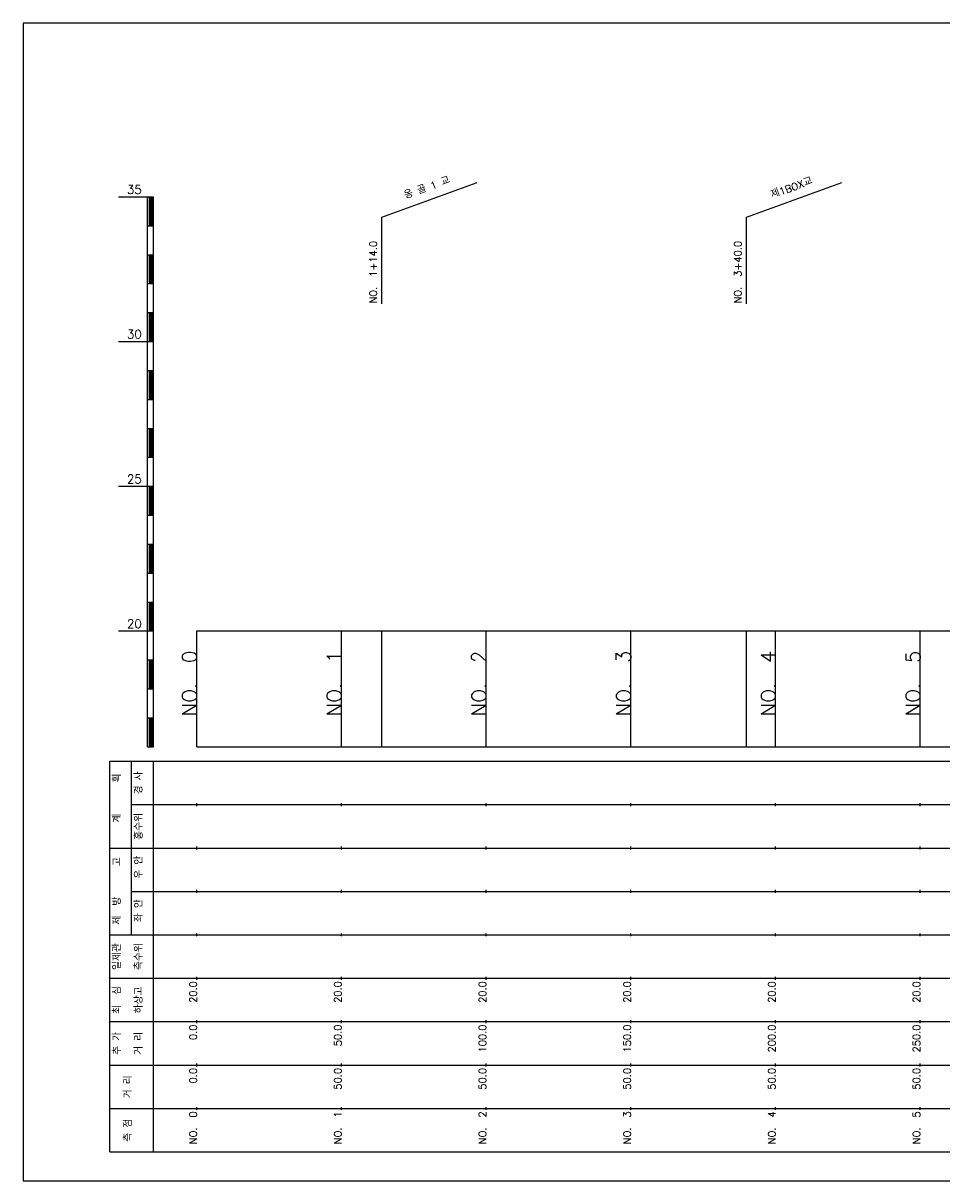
# Model space of a CAD drawing. Extents: x -504 to 685, y -2 to 968.
# Tile 2 of 5: x 50 to 367, y 42 to 442. Entities that reach past the tile are written whole.
import ezdxf
from ezdxf.enums import TextEntityAlignment as Align

# ---------------------------------------------------------------- set-up
doc = ezdxf.new("R2010")
doc.units = 0
doc.header["$LTSCALE"] = 5
for name, color, linetype in [('BOX', 5, 'CONTINUOUS'), ('DT1', 3, 'CONTINUOUS'), ('LT1', 4, 'CONTINUOUS'), ('ST1', 7, 'CONTINUOUS')]:
    doc.layers.add(name, color=color, linetype=linetype)
doc.styles.add('GHS', font='ROMANS.shx', dxfattribs={"bigfont": 'GHS.shx'})

msp = doc.modelspace()

# ---------------------------------------------------------------- linework, layer by layer
at = {"layer": 'BOX'}
msp.add_lwpolyline([(50, 42), (650, 42), (650, 442), (50, 442), (50, 42)], dxfattribs=at)
at = {"layer": 'LT1', "linetype": 'CONTINUOUS'}
for p, q in [((174, 375), (206.89, 386.97)), ((300, 375), (332.89, 386.97)), ((174, 345), (174, 375)), ((300, 345), (300, 375))]:
    msp.add_line(p, q, dxfattribs=at)
at = {"layer": 'LT1'}
for p, q in [((83, 382), (93, 382)), ((93, 192), (93, 382)), ((93, 382), (95, 382)), ((93.5, 381.8), (93.5, 372.2)), ((94, 381.8), (94, 372.2)), ((94.5, 381.8), (94.5, 372.2)), ((95, 192), (95, 382)), ((93, 372), (95, 372)), ((93, 362), (95, 362)), ((93.5, 361.8), (93.5, 352.2)), ((94, 361.8), (94, 352.2)), ((94.5, 361.8), (94.5, 352.2)), ((93, 352), (95, 352)), ((93, 342), (95, 342)), ((93.5, 341.8), (93.5, 332.2)), ((94, 341.8), (94, 332.2)), ((94.5, 341.8), (94.5, 332.2)), ((83, 332), (93, 332)), ((93, 332), (95, 332)), ((93, 322), (95, 322)), ((93.5, 321.8), (93.5, 312.2)), ((94, 321.8), (94, 312.2)), ((94.5, 321.8), (94.5, 312.2)), ((93, 312), (95, 312)), ((93, 302), (95, 302)), ((93.5, 301.8), (93.5, 292.2)), ((94, 301.8), (94, 292.2)), ((94.5, 301.8), (94.5, 292.2)), ((93, 292), (95, 292)), ((83, 282), (93, 282)), ((93, 282), (95, 282)), ((93.5, 281.8), (93.5, 272.2)), ((94, 281.8), (94, 272.2)), ((94.5, 281.8), (94.5, 272.2)), ((93, 272), (95, 272)), ((93, 262), (95, 262)), ((93.5, 261.8), (93.5, 252.2)), ((94, 261.8), (94, 252.2)), ((94.5, 261.8), (94.5, 252.2)), ((93, 252), (95, 252)), ((93, 242), (95, 242)), ((93.5, 241.8), (93.5, 232.2)), ((94, 241.8), (94, 232.2)), ((94.5, 241.8), (94.5, 232.2)), ((83, 232), (93, 232)), ((93, 232), (95, 232)), ((110, 192), (110, 232)), ((160, 192), (160, 232)), ((174, 192), (174, 232)), ((210, 192), (210, 232)), ((260, 192), (260, 232)), ((300, 192), (300, 232)), ((310, 192), (310, 232)), ((360, 192), (360, 232)), ((110, 225.69), (110, 226.69)), ((160, 225.69), (160, 226.69)), ((210, 225.69), (210, 226.69)), ((260, 225.69), (260, 226.69)), ((310, 225.69), (310, 226.69)), ((360, 225.69), (360, 226.69)), ((93, 222), (95, 222)), ((93.5, 221.8), (93.5, 212.2)), ((94, 221.8), (94, 212.2)), ((94.5, 221.8), (94.5, 212.2)), ((93, 212), (95, 212)), ((93, 202), (95, 202)), ((93.5, 201.8), (93.5, 192.2)), ((94, 201.8), (94, 192.2)), ((94.5, 201.8), (94.5, 192.2)), ((93, 192), (95, 192)), ((110, 192), (610, 192)), ((110, 171.5), (110, 172.5)), ((160, 171.5), (160, 172.5)), ((210, 171.5), (210, 172.5)), ((260, 171.5), (260, 172.5)), ((310, 171.5), (310, 172.5)), ((360, 171.5), (360, 172.5)), ((110, 156.5), (110, 157.5)), ((160, 156.5), (160, 157.5)), ((210, 156.5), (210, 157.5)), ((260, 156.5), (260, 157.5)), ((310, 156.5), (310, 157.5)), ((360, 156.5), (360, 157.5)), ((110, 141.5), (110, 142.5)), ((160, 141.5), (160, 142.5)), ((210, 141.5), (210, 142.5)), ((260, 141.5), (260, 142.5)), ((310, 141.5), (310, 142.5)), ((360, 141.5), (360, 142.5)), ((110, 126.5), (110, 127.5)), ((160, 126.5), (160, 127.5)), ((210, 126.5), (210, 127.5)), ((260, 126.5), (260, 127.5)), ((310, 126.5), (310, 127.5)), ((360, 126.5), (360, 127.5)), ((110, 111.5), (110, 112.5)), ((160, 111.5), (160, 112.5)), ((210, 111.5), (210, 112.5)), ((260, 111.5), (260, 112.5)), ((310, 111.5), (310, 112.5)), ((360, 111.5), (360, 112.5)), ((110, 96.5), (110, 97.5)), ((160, 96.5), (160, 97.5)), ((210, 96.5), (210, 97.5)), ((260, 96.5), (260, 97.5)), ((310, 96.5), (310, 97.5)), ((360, 96.5), (360, 97.5)), ((110, 81.5), (110, 82.5)), ((160, 81.5), (160, 82.5)), ((210, 81.5), (210, 82.5)), ((260, 81.5), (260, 82.5)), ((310, 81.5), (310, 82.5)), ((360, 81.5), (360, 82.5)), ((110, 66.5), (110, 67.5)), ((160, 66.5), (160, 67.5)), ((210, 66.5), (210, 67.5)), ((260, 66.5), (260, 67.5)), ((310, 66.5), (310, 67.5)), ((360, 66.5), (360, 67.5))]:
    msp.add_line(p, q, dxfattribs=at)
msp.add_lwpolyline([(110, 232), (160, 232), (210, 232), (260, 232), (310, 232), (360, 232), (410, 232), (460, 232), (510, 232), (560, 232), (610, 232)], dxfattribs=at)
at = {"layer": 'ST1'}
for p, q in [((80, 52), (80, 187)), ((80, 187), (623, 187)), ((87.5, 157), (87.5, 187)), ((95, 52), (95, 187)), ((87.5, 172), (623, 172)), ((80, 157), (623, 157)), ((87.5, 127), (87.5, 157)), ((87.5, 142), (623, 142)), ((80, 127), (623, 127)), ((80, 112), (623, 112)), ((80, 97), (623, 97)), ((80, 82), (623, 82)), ((80, 67), (623, 67)), ((80, 52), (623, 52))]:
    msp.add_line(p, q, dxfattribs=at)

# ---------------------------------------------------------------- texts
at = {"layer": 'DT1', "linetype": 'CONTINUOUS', "style": 'GHS'}
for s, rotation, p in [('옹 골 1 교', 20, (190, 383.99)), ('제1BOX교', 20, (316, 383.99)), ('  획', 90, (83.75, 179.5)), ('경 사', 90, (91.25, 179.5)), ('홍수위', 90, (91.25, 164.5)), ('   계', 90, (83.75, 164.5)), ('   고', 90, (83.75, 149.5)), (' 우 안', 90, (91.25, 149.5)), (' 제  방', 90, (83.75, 134.5)), (' 좌 안', 90, (91.25, 134.5)), ('일제관', 90, (83.75, 119.5)), ('측수위', 90, (91.25, 119.5)), ('하상고', 90, (91.25, 104.5)), ('최  심', 90, (83.75, 104.5)), ('추 가', 90, (83.75, 89.5)), ('거 리', 90, (91.25, 89.5)), ('거 리', 90, (87.5, 74.5)), ('측 점', 90, (87.5, 59.5))]:
    msp.add_text(s, height=2.5, rotation=rotation, dxfattribs=at).set_placement(p, align=Align.CENTER)
at = {"layer": 'DT1', "style": 'GHS'}
for s, p in [('35', (91, 383)), ('30', (91, 333)), ('25', (91, 283)), ('20', (91, 233))]:
    msp.add_text(s, height=3, dxfattribs=at).set_placement(p, align=Align.RIGHT)
at = {"layer": 'DT1', "linetype": 'CONTINUOUS', "style": 'GHS'}
for s, p in [('NO.  1+14.0', (172.25, 345.12)), ('NO.  3+40.0', (298.25, 345.12))]:
    msp.add_text(s, height=2.5, rotation=90, dxfattribs=at).set_placement(p)
at = {"layer": 'DT1', "style": 'GHS'}
for s, height, p in [('NO.  0', 5, (110, 225.19)), ('NO.  1', 5, (160, 225.19)), ('NO.  2', 5, (210, 225.19)), ('NO.  3', 5, (260, 225.19)), ('NO.  4', 5, (310, 225.19)), ('NO.  5', 5, (360, 225.19)), (' 20.0', 2.5, (110, 111)), (' 20.0', 2.5, (160, 111)), (' 20.0', 2.5, (210, 111)), (' 20.0', 2.5, (260, 111)), (' 20.0', 2.5, (310, 111)), (' 20.0', 2.5, (360, 111)), ('     0.0', 2.5, (110, 96)), ('    50.0', 2.5, (160, 96)), ('   100.0', 2.5, (210, 96)), ('   150.0', 2.5, (260, 96)), ('   200.0', 2.5, (310, 96)), ('   250.0', 2.5, (360, 96)), ('   0.0', 2.5, (110, 81)), ('  50.0', 2.5, (160, 81)), ('  50.0', 2.5, (210, 81)), ('  50.0', 2.5, (260, 81)), ('  50.0', 2.5, (310, 81)), ('  50.0', 2.5, (360, 81)), ('NO.  0', 2.5, (110, 66)), ('NO.  1', 2.5, (160, 66)), ('NO.  2', 2.5, (210, 66)), ('NO.  3', 2.5, (260, 66)), ('NO.  4', 2.5, (310, 66)), ('NO.  5', 2.5, (360, 66))]:
    msp.add_text(s, height=height, rotation=90, dxfattribs=at).set_placement(p, align=Align.RIGHT)

doc.saveas('drawing.dxf')
